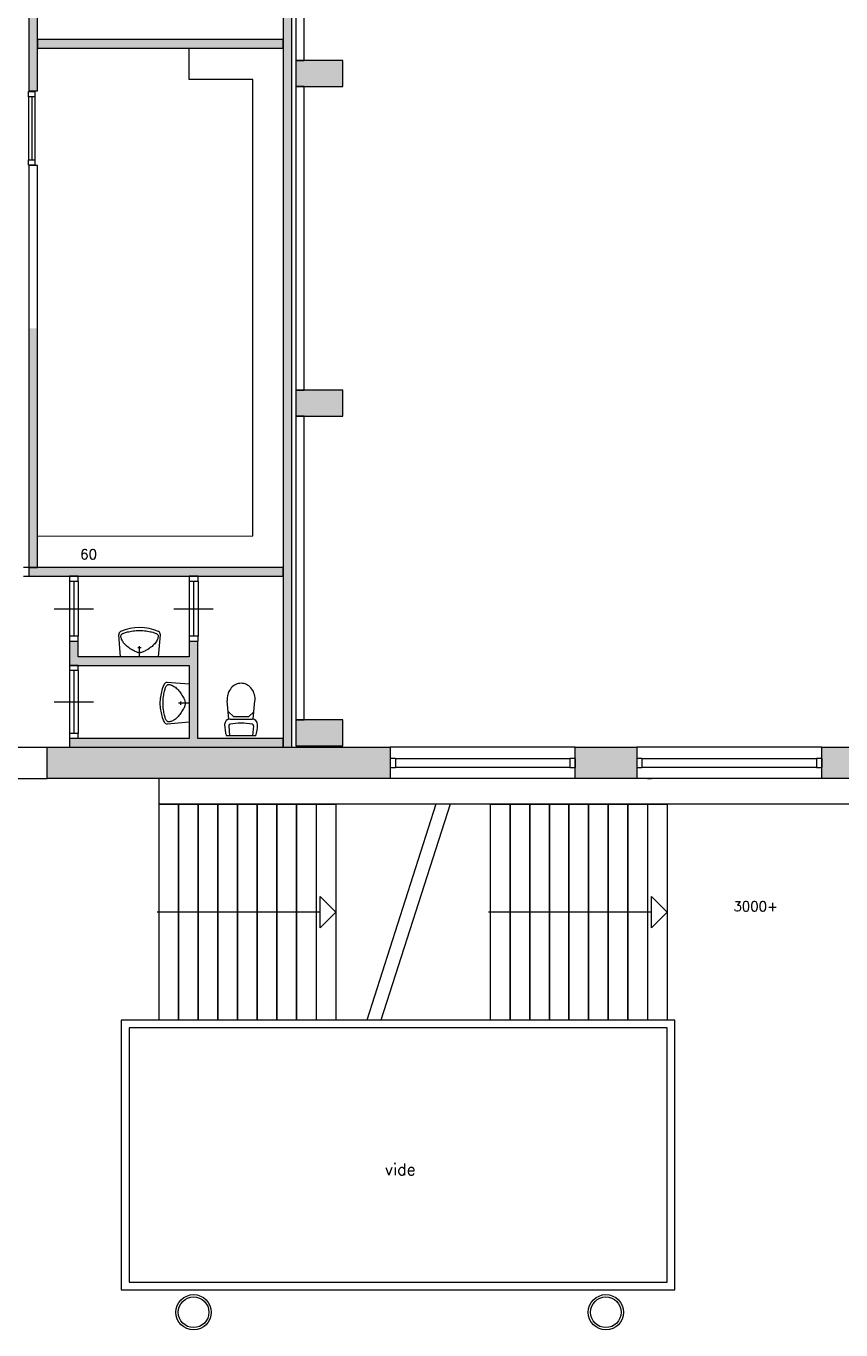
# Model space of a CAD drawing. Header units: millimetres. Extents: x 755778 to 1537169, y 90093 to 392038.
# Tile 15 of 134: x 908688 to 919063, y 174986 to 191601. Entities that reach past the tile are written whole.
import ezdxf

# ---------------------------------------------------------------- set-up
doc = ezdxf.new("R2010")
doc.units = ezdxf.units.MM
doc.layers.add('NIV 1OS', color=7, linetype='Continuous')
doc.styles.add('ROMANS', font='romans.shx')

msp = doc.modelspace()

# ---------------------------------------------------------------- hatches: boundary and pattern name
at = {"layer": 'NIV 1OS', "lineweight": 5, "true_color": 0x9ea0a1}
h = msp.add_hatch(color=253, dxfattribs=at)
h.paths.add_polyline_path([(894290.7, 203430.7), (894290.7, 203760.7), (894890.7, 203760.7), (894890.7, 203430.7)])
h.paths.add_polyline_path([(912720.7, 203430.7), (912720.7, 203760.7), (912120.7, 203760.7), (912120.7, 203430.7)])
h.paths.add_polyline_path([(912720.7, 190830.7), (912720.7, 191160.7), (912120.7, 191160.7), (912120.7, 190830.7)])
h.paths.add_polyline_path([(912720.7, 182430.7), (912720.7, 182760.7), (912120.7, 182760.7), (912120.7, 182430.7)])
h.paths.add_polyline_path([(912720.7, 186630.7), (912720.7, 186960.7), (912120.7, 186960.7), (912120.7, 186630.7)])
h.paths.add_polyline_path([(912720.7, 195030.7), (912720.7, 195360.7), (912120.7, 195360.7), (912120.7, 195030.7)])
h.paths.add_polyline_path([(912720.7, 199230.7), (912720.7, 199560.7), (912120.7, 199560.7), (912120.7, 199230.7)])
h.paths.add_polyline_path([(894290.7, 190830.7), (894290.7, 191160.7), (894890.7, 191160.7), (894890.7, 190830.7)])
h.paths.add_polyline_path([(894290.7, 182430.7), (894290.7, 182760.7), (894890.7, 182760.7), (894890.7, 182430.7)])
h.paths.add_polyline_path([(894290.7, 186630.7), (894290.7, 186960.7), (894890.7, 186960.7), (894890.7, 186630.7)])
h.paths.add_polyline_path([(894290.7, 195030.7), (894290.7, 195360.7), (894890.7, 195360.7), (894890.7, 195030.7)])
h.paths.add_polyline_path([(894290.7, 199230.7), (894290.7, 199560.7), (894890.7, 199560.7), (894890.7, 199230.7)])
h.paths.add_polyline_path([(907020.7, 182410.7), (907755.7, 182410.7), (907755.7, 182010.7), (907020.7, 182010.7)])
h.paths.add_polyline_path([(908955.7, 182410.7), (913325.7, 182410.7), (913325.7, 182010.7), (908955.7, 182010.7)])
h.paths.add_polyline_path([(907165.7, 194985.7), (907165.7, 195440.7), (907480.7, 195440.7), (907480.7, 194985.7)])
h.paths.add_polyline_path([(907165.7, 182410.7), (907165.7, 182815.7), (907480.7, 182815.7), (907480.7, 182410.7)])
h.paths.add_polyline_path([(907165.7, 190795.7), (907165.7, 191195.7), (907480.7, 191195.7), (907480.7, 190795.7)])
h.paths.add_polyline_path([(907165.7, 186595.7), (907165.7, 186995.7), (907480.7, 186995.7), (907480.7, 186595.7)])
h.paths.add_polyline_path([(907165.7, 199185.7), (907165.7, 199640.7), (907480.7, 199640.7), (907480.7, 199185.7)])
h.paths.add_polyline_path([(907165.7, 203385.7), (907165.7, 204035.7), (907480.7, 204035.7), (907480.7, 203385.7)])
h.paths.add_polyline_path([(907214.3, 185466.7), (907214.3, 185866.7), (907480.7, 185866.7), (907480.7, 185466.7)])
h.paths.add_polyline_path([(896685.7, 182410.7), (896685.7, 182010.7), (896955.7, 182010.7), (896955.7, 182410.7)])
h = msp.add_hatch(color=253, dxfattribs=at)
h.dxf.hatch_style = 1
h.paths.add_polyline_path([(914060.7, 194260.7), (912070.7, 194260.7), (912070.7, 202413.7), (911960.7, 202413.7), (911960.7, 194150.7), (913950.7, 194150.7), (913950.7, 192040.7), (911960.7, 192040.7), (911960.7, 182410.7), (912070.7, 182410.7), (912070.7, 191930.7), (914060.7, 191930.7)])
h = msp.add_hatch(color=253, dxfattribs=at)
h.dxf.hatch_style = 1
h.paths.add_polyline_path([(908832.6, 192355.5), (908722.6, 192355.5), (908722.6, 190774.4), (908832.6, 190774.4)])
h = msp.add_hatch(color=253, dxfattribs=at)
h.dxf.hatch_style = 1
h.paths.add_polyline_path([(910429.1, 191431.5), (908834, 191431.5), (908834, 191321.5), (910429.1, 191321.5)])
h = msp.add_hatch(color=253, dxfattribs=at)
h.dxf.hatch_style = 1
h.paths.add_polyline_path([(911960.7, 191431.5), (910429.1, 191431.5), (910429.1, 191321.5), (911960.7, 191321.5)])
h = msp.add_hatch(color=253, dxfattribs=at)
h.dxf.hatch_style = 1
h.paths.add_polyline_path([(908832.6, 187749.7), (908722.6, 187749.7), (908722.6, 184701.7), (908832.6, 184701.9)])
h = msp.add_hatch(color=253, dxfattribs=at)
h.dxf.hatch_style = 1
h.paths.add_polyline_path([(911960.7, 184701.7), (908722.6, 184701.7), (908722.6, 184591.7), (911960.7, 184591.7)])
h = msp.add_hatch(color=253, dxfattribs=at)
h.dxf.hatch_style = 1
h.paths.add_polyline_path([(910875.7, 183757.7), (910765.7, 183757.7), (910765.7, 183564.7), (909350.7, 183564.7), (909350.7, 183757.7), (909240.7, 183757.7), (909240.7, 183454.7), (910765.7, 183454.7), (910765.7, 182520.7), (909240.7, 182520.7), (909240.7, 182410.7), (911960.7, 182410.7), (911960.7, 182520.7), (910875.7, 182520.7)])
at = {"layer": 'NIV 1OS', "lineweight": 5}
for points in [[(913325.7, 182010.7), (913325.7, 182410.7), (908955.7, 182410.7), (908955.7, 182010.7)], [(916463.2, 182410.7), (915678.2, 182410.7), (915678.2, 182010.7), (916463.2, 182010.7)], [(919705.7, 182410.7), (918820.7, 182410.7), (918820.7, 182010.7), (919705.7, 182010.7)]]:
    msp.add_hatch(color=253, dxfattribs=at).paths.add_polyline_path(points)
at = {"layer": 'NIV 1OS', "lineweight": 5, "true_color": 0x9ea0a1}
msp.add_hatch(color=253, dxfattribs=at).paths.add_polyline_path([(915678.2, 182410.7), (916463.2, 182410.7), (916463.2, 182010.7), (915678.2, 182010.7)])
h = msp.add_hatch(color=253, dxfattribs=at)
h.paths.add_polyline_path([(922935.7, 182410.7), (923205.7, 182410.7), (923205.7, 182010.7), (922935.7, 182010.7)])
h.paths.add_polyline_path([(926435.7, 182410.7), (926705.7, 182410.7), (926705.7, 182010.7), (926435.7, 182010.7)])
h.paths.add_polyline_path([(929935.7, 182410.7), (930205.7, 182410.7), (930205.7, 182010.7), (929935.7, 182010.7)])
h.paths.add_polyline_path([(933435.7, 182410.7), (933705.7, 182410.7), (933705.7, 182010.7), (933435.7, 182010.7)])
h.paths.add_polyline_path([(940435.7, 182410.7), (940705.7, 182410.7), (940705.7, 182010.7), (940435.7, 182010.7)])
h.paths.add_polyline_path([(936935.7, 182410.7), (937205.7, 182410.7), (937205.7, 182010.7), (936935.7, 182010.7)])
h.paths.add_polyline_path([(943935.7, 182410.7), (944205.7, 182410.7), (944205.7, 182010.7), (943935.7, 182010.7)])
h.paths.add_polyline_path([(947435.7, 182410.7), (947705.7, 182410.7), (947705.7, 182010.7), (947435.7, 182010.7)])
h.paths.add_polyline_path([(950935.7, 182410.7), (951205.7, 182410.7), (951205.7, 182010.7), (950935.7, 182010.7)])
h.paths.add_polyline_path([(954435.7, 182410.7), (954705.7, 182410.7), (954705.7, 182010.7), (954435.7, 182010.7)])
h.paths.add_polyline_path([(957935.7, 182410.7), (958205.7, 182410.7), (958205.7, 182010.7), (957935.7, 182010.7)])
h.paths.add_polyline_path([(961435.7, 182410.7), (961705.7, 182410.7), (961705.7, 182010.7), (961435.7, 182010.7)])
h.paths.add_polyline_path([(964935.7, 182410.7), (965205.7, 182410.7), (965205.7, 182010.7), (964935.7, 182010.7)])
h.paths.add_polyline_path([(968435.7, 182410.7), (968705.7, 182410.7), (968705.7, 182010.7), (968435.7, 182010.7)])
h.paths.add_polyline_path([(971935.7, 182410.7), (972119.6, 182410.7), (972119.6, 182010.7), (971935.7, 182010.7)])
h.paths.add_polyline_path([(919725.7, 182410.7), (919995.7, 182410.7), (919995.7, 182010.7), (919725.7, 182010.7)])
h.paths.add_polyline_path([(918820.7, 182410.7), (919705.7, 182410.7), (919705.7, 182010.7), (918820.7, 182010.7)])

# ---------------------------------------------------------------- linework, layer by layer
at = {"layer": 'NIV 1OS', "color": 253, "lineweight": 5, "true_color": 0x9ea0a1}
for p, q in [((908722.6, 192355.5), (908722.6, 190774.4)), ((908832.6, 190774.4), (908832.6, 192355.5)), ((911960.7, 192040.7), (911960.7, 182410.7)), ((912070.7, 182410.7), (912070.7, 191930.7)), ((912120.7, 191770.7), (912120.7, 191160.7)), ((912230.7, 191160.7), (912230.7, 191770.7)), ((911960.7, 191431.5), (908834, 191431.5)), ((908834, 191431.5), (908834, 191321.5)), ((911960.7, 191321.5), (911960.7, 191431.5)), ((908834, 191321.5), (911960.7, 191321.5)), ((910765.7, 190921.5), (910765.7, 191321.5)), ((912720.7, 191160.7), (912120.7, 191160.7)), ((912120.7, 191160.7), (912120.7, 190830.7)), ((912120.7, 191160.7), (912230.7, 191160.7)), ((912720.7, 190830.7), (912720.7, 191160.7)), ((911575.7, 190921.5), (910765.7, 190921.5)), ((911575.7, 185105.7), (911575.7, 190921.5)), ((908720.7, 190698.6), (908720.7, 190768.6)), ((908720.7, 190768.6), (908800.7, 190768.6)), ((908722.6, 190774.4), (908832.6, 190774.4)), ((908800.7, 190768.6), (908800.7, 190698.6)), ((912120.7, 190830.7), (912720.7, 190830.7)), ((912120.7, 190830.7), (912120.7, 186960.7)), ((912230.7, 190830.7), (912120.7, 190830.7)), ((912230.7, 186960.7), (912230.7, 190830.7)), ((908800.7, 190698.6), (908720.7, 190698.6)), ((908720.7, 190698.6), (908720.7, 189898.6)), ((908760.7, 190698.6), (908760.7, 189898.6)), ((908800.7, 190698.6), (908800.7, 189898.6)), ((908720.7, 189828.6), (908720.7, 189898.6)), ((908720.7, 189898.6), (908800.7, 189898.6)), ((908800.7, 189828.6), (908720.7, 189828.6)), ((908832.6, 189825.2), (908722.6, 189825.2)), ((908722.6, 189825.2), (908722.6, 184701.7)), ((908800.7, 189898.6), (908800.7, 189828.6)), ((908832.6, 184701.9), (908832.6, 189825.2)), ((912720.7, 186960.7), (912120.7, 186960.7)), ((912120.7, 186960.7), (912120.7, 186630.7)), ((912120.7, 186960.7), (912230.7, 186960.7)), ((912720.7, 186630.7), (912720.7, 186960.7)), ((912120.7, 186630.7), (912720.7, 186630.7)), ((912120.7, 186630.7), (912120.7, 182760.7)), ((912230.7, 186630.7), (912120.7, 186630.7)), ((912230.7, 182760.7), (912230.7, 186630.7)), ((908832.6, 185101.1), (911575.7, 185105.7)), ((908832.6, 184701.9), (908832.6, 185101.1)), ((908722.6, 184703.7), (908655.6, 184703.7)), ((908722.6, 184703.7), (908722.6, 184589.7)), ((908722.6, 184701.7), (908832.6, 184701.9)), ((911960.7, 184701.7), (908722.6, 184701.7)), ((908722.6, 184701.7), (908722.6, 184591.7)), ((911960.7, 184591.7), (911960.7, 184701.7)), ((908655.6, 184589.7), (908722.6, 184589.7)), ((908722.6, 184591.7), (911960.7, 184591.7)), ((909238.7, 184591.7), (909238.7, 184524.7)), ((909352.7, 184591.7), (909238.7, 184591.7)), ((909352.7, 184524.7), (909238.7, 184524.7)), ((909238.7, 184524.7), (909238.7, 183824.7)), ((909295.7, 184524.7), (909295.7, 183824.7)), ((909352.7, 184524.7), (909352.7, 184591.7)), ((909352.7, 184524.7), (909352.7, 183824.7)), ((910763.7, 184591.7), (910763.7, 184524.7)), ((910877.7, 184591.7), (910763.7, 184591.7)), ((910877.7, 184524.7), (910763.7, 184524.7)), ((910763.7, 184524.7), (910763.7, 183824.7)), ((910820.7, 184524.7), (910820.7, 183824.7)), ((910877.7, 184524.7), (910877.7, 184591.7)), ((910877.7, 184524.7), (910877.7, 183824.7)), ((909045.7, 184174.7), (909545.7, 184174.7)), ((910570.7, 184174.7), (911070.7, 184174.7)), ((909238.7, 183824.7), (909238.7, 183757.7)), ((909352.7, 183824.7), (909238.7, 183824.7)), ((909352.7, 183757.7), (909352.7, 183824.7)), ((909889.5, 183564.7), (909867.3, 183844.5)), ((909894.7, 183827), (909895.3, 183832.7)), ((909895.1, 183820.6), (909894.7, 183827)), ((909896.3, 183813.4), (909895.1, 183820.6)), ((909895.3, 183832.7), (909896.7, 183837.9)), ((909898.3, 183805.3), (909896.3, 183813.4)), ((909896.7, 183837.9), (909899, 183842.6)), ((909901.2, 183796.3), (909898.3, 183805.3)), ((909899, 183842.6), (909902.1, 183847)), ((909905, 183786.5), (909901.2, 183796.3)), ((909902.1, 183847), (909906.2, 183851.1)), ((909909.7, 183775.9), (909905, 183786.5)), ((909906.2, 183851.1), (909911.2, 183855)), ((909915.5, 183764.9), (909909.7, 183775.9)), ((909911.2, 183855), (909917.2, 183858.9)), ((909917.2, 183858.9), (909924.3, 183862.6)), ((909924.3, 183862.6), (909932.6, 183866.2)), ((909932.6, 183866.2), (909942.2, 183869.8)), ((909942.2, 183869.8), (909953.1, 183873.3)), ((909953.1, 183873.3), (909965.5, 183876.8)), ((909965.5, 183876.8), (909979.4, 183880.3)), ((909979.4, 183880.3), (909995, 183883.7)), ((909995, 183883.7), (910012, 183887)), ((910012, 183887), (910030.2, 183890.2)), ((910030.2, 183890.2), (910049.5, 183893)), ((910049.5, 183893), (910069.5, 183895.3)), ((910069.5, 183895.3), (910090.2, 183897.1)), ((910090.2, 183897.1), (910111.4, 183898.3)), ((910111.4, 183898.3), (910132.7, 183898.7)), ((910132.7, 183898.7), (910154, 183898.3)), ((910154, 183898.3), (910175.1, 183897.1)), ((910175.1, 183897.1), (910195.8, 183895.3)), ((910195.8, 183895.3), (910215.9, 183893)), ((910215.9, 183893), (910235.2, 183890.2)), ((910235.2, 183890.2), (910253.4, 183887)), ((910253.4, 183887), (910270.4, 183883.7)), ((910270.4, 183883.7), (910285.9, 183880.3)), ((910285.9, 183880.3), (910299.9, 183876.8)), ((910299.9, 183876.8), (910312.3, 183873.3)), ((910312.3, 183873.3), (910323.2, 183869.8)), ((910323.2, 183869.8), (910332.8, 183866.2)), ((910332.8, 183866.2), (910341, 183862.6)), ((910341, 183862.6), (910348.1, 183858.9)), ((910348.1, 183858.9), (910354.1, 183855)), ((910355.6, 183775.9), (910349.9, 183764.9)), ((910354.1, 183855), (910359.1, 183851.1)), ((910360.4, 183786.5), (910355.6, 183775.9)), ((910359.1, 183851.1), (910363.2, 183847)), ((910364.1, 183796.3), (910360.4, 183786.5)), ((910363.2, 183847), (910366.4, 183842.6)), ((910367, 183805.3), (910364.1, 183796.3)), ((910366.4, 183842.6), (910368.7, 183837.9)), ((910369.1, 183813.4), (910367, 183805.3)), ((910368.7, 183837.9), (910370.1, 183832.7)), ((910370.3, 183820.6), (910369.1, 183813.4)), ((910370.1, 183832.7), (910370.6, 183827)), ((910370.6, 183827), (910370.3, 183820.6)), ((910375.8, 183564.7), (910398, 183844.5)), ((910763.7, 183824.7), (910763.7, 183757.7)), ((910877.7, 183824.7), (910763.7, 183824.7)), ((910877.7, 183757.7), (910877.7, 183824.7)), ((909352.7, 183757.7), (909238.7, 183757.7)), ((909350.7, 183757.7), (909240.7, 183757.7)), ((909240.7, 183757.7), (909240.7, 183454.7)), ((909350.7, 183564.7), (909350.7, 183757.7)), ((909922.3, 183753.5), (909915.5, 183764.9)), ((909930.3, 183741.9), (909922.3, 183753.5)), ((909939.4, 183730.2), (909930.3, 183741.9)), ((909949.8, 183718.6), (909939.4, 183730.2)), ((909961.4, 183707.3), (909949.8, 183718.6)), ((909974, 183696.4), (909961.4, 183707.3)), ((909987.3, 183685.8), (909974, 183696.4)), ((910001.1, 183675.8), (909987.3, 183685.8)), ((910015.1, 183666.3), (910001.1, 183675.8)), ((910028.9, 183657.5), (910015.1, 183666.3)), ((910042.4, 183649.5), (910028.9, 183657.5)), ((910055.1, 183642.2), (910042.4, 183649.5)), ((910066.9, 183635.9), (910055.1, 183642.2)), ((910077.9, 183630.4), (910066.9, 183635.9)), ((910088.2, 183625.8), (910077.9, 183630.4)), ((910097.8, 183622), (910088.2, 183625.8)), ((910106.9, 183619.1), (910097.8, 183622)), ((910115.7, 183617.1), (910106.9, 183619.1)), ((910152.4, 183676.9), (910112.9, 183676.9)), ((910124.3, 183615.8), (910115.7, 183617.1)), ((910132.7, 183615.4), (910124.3, 183615.8)), ((910132.7, 183564.7), (910132.7, 183700)), ((910141.1, 183615.8), (910132.7, 183615.4)), ((910149.6, 183617.1), (910141.1, 183615.8)), ((910158.4, 183619.1), (910149.6, 183617.1)), ((910167.6, 183622), (910158.4, 183619.1)), ((910177.2, 183625.8), (910167.6, 183622)), ((910187.4, 183630.4), (910177.2, 183625.8)), ((910198.4, 183635.9), (910187.4, 183630.4)), ((910210.3, 183642.2), (910198.4, 183635.9)), ((910223, 183649.5), (910210.3, 183642.2)), ((910236.4, 183657.5), (910223, 183649.5)), ((910250.2, 183666.3), (910236.4, 183657.5)), ((910264.2, 183675.8), (910250.2, 183666.3)), ((910278, 183685.8), (910264.2, 183675.8)), ((910291.4, 183696.4), (910278, 183685.8)), ((910304, 183707.3), (910291.4, 183696.4)), ((910315.6, 183718.6), (910304, 183707.3)), ((910326, 183730.2), (910315.6, 183718.6)), ((910335.1, 183741.9), (910326, 183730.2)), ((910343, 183753.5), (910335.1, 183741.9)), ((910349.9, 183764.9), (910343, 183753.5)), ((910877.7, 183757.7), (910763.7, 183757.7)), ((910765.7, 183757.7), (910765.7, 183564.7)), ((910875.7, 183757.7), (910765.7, 183757.7)), ((910875.7, 182520.7), (910875.7, 183757.7)), ((909238.7, 183454.7), (909238.7, 183387.7)), ((909352.7, 183454.7), (909238.7, 183454.7)), ((909240.7, 183454.7), (910765.7, 183454.7)), ((910765.7, 183564.7), (909350.7, 183564.7)), ((909352.7, 183387.7), (909352.7, 183454.7)), ((910375.8, 183564.7), (909889.5, 183564.7)), ((910765.7, 183454.7), (910765.7, 182520.7)), ((909352.7, 183387.7), (909238.7, 183387.7)), ((909238.7, 183387.7), (909238.7, 182587.7)), ((909295.7, 183387.7), (909295.7, 182587.7)), ((909352.7, 183387.7), (909352.7, 182587.7)), ((910443.4, 183093.2), (910446.7, 183110.2)), ((910446.7, 183110.2), (910450.2, 183125.8)), ((910450.2, 183125.8), (910453.6, 183139.7)), ((910453.6, 183139.7), (910457.1, 183152.1)), ((910457.1, 183152.1), (910460.6, 183163.1)), ((910460.6, 183163.1), (910464.2, 183172.6)), ((910464.2, 183172.6), (910467.9, 183180.9)), ((910467.9, 183180.9), (910471.6, 183188)), ((910471.6, 183188), (910475.4, 183194)), ((910475.4, 183194), (910479.4, 183199)), ((910479.4, 183199), (910483.5, 183203.1)), ((910483.5, 183203.1), (910487.8, 183206.2)), ((910765.7, 183215.7), (910485.9, 183237.9)), ((910487.8, 183206.2), (910492.6, 183208.5)), ((910492.6, 183208.5), (910497.7, 183209.9)), ((910497.7, 183209.9), (910503.5, 183210.5)), ((910503.5, 183210.5), (910509.9, 183210.1)), ((910509.9, 183210.1), (910517, 183208.9)), ((910517, 183208.9), (910525.1, 183206.9)), ((910525.1, 183206.9), (910534.1, 183204)), ((910534.1, 183204), (910544, 183200.2)), ((910544, 183200.2), (910554.5, 183195.5)), ((910554.5, 183195.5), (910565.6, 183189.7)), ((910565.6, 183189.7), (910577, 183182.9)), ((910577, 183182.9), (910588.6, 183174.9)), ((910588.6, 183174.9), (910600.2, 183165.8)), ((910600.2, 183165.8), (910611.8, 183155.4)), ((910611.8, 183155.4), (910623.1, 183143.8)), ((910623.1, 183143.8), (910634.1, 183131.2)), ((910634.1, 183131.2), (910644.6, 183117.9)), ((910644.6, 183117.9), (910654.6, 183104.1)), ((910654.6, 183104.1), (910664.1, 183090.1)), ((910765.7, 183215.7), (910765.7, 182729.4)), ((909045.7, 182987.7), (909545.7, 182987.7)), ((910431.7, 182972.5), (910432.1, 182993.8)), ((910432.1, 182951.2), (910431.7, 182972.5)), ((910432.1, 182993.8), (910433.3, 183015)), ((910433.3, 182930.1), (910432.1, 182951.2)), ((910433.3, 183015), (910435.1, 183035.7)), ((910435.1, 183035.7), (910437.5, 183055.7)), ((910437.5, 183055.7), (910440.3, 183075)), ((910440.3, 183075), (910443.4, 183093.2)), ((910765.7, 182972.5), (910630.4, 182972.5)), ((910653.6, 182992.3), (910653.6, 182952.8)), ((910664.1, 183090.1), (910672.9, 183076.3)), ((910672.9, 183076.3), (910681, 183062.8)), ((910681, 183062.8), (910688.2, 183050.1)), ((910688.2, 183050.1), (910694.6, 183038.3)), ((910694.6, 183038.3), (910700.1, 183027.3)), ((910700.1, 183027.3), (910704.7, 183017.1)), ((910704.7, 183017.1), (910708.4, 183007.4)), ((910708.4, 182937.6), (910704.7, 182928)), ((910708.4, 183007.4), (910711.3, 182998.3)), ((910711.3, 182946.8), (910708.4, 182937.6)), ((910711.3, 182998.3), (910713.4, 182989.5)), ((910713.4, 182955.6), (910711.3, 182946.8)), ((910713.4, 182989.5), (910714.6, 182980.9)), ((910714.6, 182964.1), (910713.4, 182955.6)), ((910714.6, 182980.9), (910715, 182972.5)), ((910715, 182972.5), (910714.6, 182964.1)), ((911271.7, 182770.9), (911249.8, 183001.7)), ((911580.8, 182770.9), (911602.7, 183001.7)), ((910435.1, 182909.4), (910433.3, 182930.1)), ((910437.5, 182889.3), (910435.1, 182909.4)), ((910440.3, 182870.1), (910437.5, 182889.3)), ((910443.4, 182851.8), (910440.3, 182870.1)), ((910446.7, 182834.8), (910443.4, 182851.8)), ((910450.2, 182819.3), (910446.7, 182834.8)), ((910453.6, 182805.3), (910450.2, 182819.3)), ((910457.1, 182792.9), (910453.6, 182805.3)), ((910460.6, 182782), (910457.1, 182792.9)), ((910464.2, 182772.4), (910460.6, 182782)), ((910467.9, 182764.2), (910464.2, 182772.4)), ((910588.6, 182770.1), (910577, 182762.2)), ((910600.2, 182779.2), (910588.6, 182770.1)), ((910611.8, 182789.6), (910600.2, 182779.2)), ((910623.1, 182801.2), (910611.8, 182789.6)), ((910634.1, 182813.8), (910623.1, 182801.2)), ((910644.6, 182827.2), (910634.1, 182813.8)), ((910654.6, 182841), (910644.6, 182827.2)), ((910664.1, 182855), (910654.6, 182841)), ((910672.9, 182868.8), (910664.1, 182855)), ((910681, 182882.2), (910672.9, 182868.8)), ((910688.2, 182895), (910681, 182882.2)), ((910694.6, 182906.8), (910688.2, 182895)), ((910700.1, 182917.8), (910694.6, 182906.8)), ((910704.7, 182928), (910700.1, 182917.8)), ((911328.4, 182800.9), (911266.5, 182861)), ((911286.6, 182770.9), (911564.8, 182770.9)), ((911328.4, 182800.9), (911524.1, 182800.9)), ((911524.1, 182800.9), (911586.1, 182861)), ((910471.6, 182757.1), (910467.9, 182764.2)), ((910475.4, 182751.1), (910471.6, 182757.1)), ((910479.4, 182746.1), (910475.4, 182751.1)), ((910483.5, 182742), (910479.4, 182746.1)), ((910487.8, 182738.8), (910483.5, 182742)), ((910765.7, 182729.4), (910485.9, 182707.2)), ((910492.6, 182736.5), (910487.8, 182738.8)), ((910497.7, 182735.1), (910492.6, 182736.5)), ((910503.5, 182734.6), (910497.7, 182735.1)), ((910509.9, 182734.9), (910503.5, 182734.6)), ((910517, 182736.1), (910509.9, 182734.9)), ((910525.1, 182738.2), (910517, 182736.1)), ((910534.1, 182741.1), (910525.1, 182738.2)), ((910544, 182744.8), (910534.1, 182741.1)), ((910554.5, 182749.6), (910544, 182744.8)), ((910565.6, 182755.3), (910554.5, 182749.6)), ((910577, 182762.2), (910565.6, 182755.3)), ((911268.1, 182682.3), (911279, 182556.9)), ((911583.3, 182682.3), (911572.4, 182556.9)), ((912720.7, 182760.7), (912120.7, 182760.7)), ((912120.7, 182760.7), (912120.7, 182430.7)), ((912120.7, 182760.7), (912230.7, 182760.7)), ((912720.7, 182430.7), (912720.7, 182760.7)), ((909238.7, 182587.7), (909238.7, 182520.7)), ((909352.7, 182587.7), (909238.7, 182587.7)), ((909352.7, 182520.7), (909238.7, 182520.7)), ((910765.7, 182520.7), (909240.7, 182520.7)), ((909240.7, 182520.7), (909240.7, 182410.7)), ((909352.7, 182520.7), (909352.7, 182587.7)), ((911960.7, 182520.7), (910875.7, 182520.7)), ((911612.2, 182556.9), (911239.2, 182556.9)), ((911960.7, 182410.7), (911960.7, 182520.7)), ((907755.7, 182410.7), (908955.7, 182410.7)), ((908955.7, 182410.7), (913325.7, 182410.7)), ((908955.7, 182010.7), (908955.7, 182410.7)), ((909240.7, 182410.7), (911960.7, 182410.7)), ((911960.7, 182410.7), (912070.7, 182410.7)), ((912120.7, 182430.7), (912720.7, 182430.7)), ((915678.2, 182410.7), (913325.7, 182410.7)), ((915678.2, 182410.7), (913325.7, 182410.7)), ((913325.7, 182410.7), (913325.7, 182010.7)), ((915678.2, 182410.7), (916463.2, 182410.7)), ((915678.2, 182010.7), (915678.2, 182410.7)), ((916463.2, 182410.7), (916463.2, 182010.7)), ((918820.7, 182410.7), (916463.2, 182410.7)), ((916463.2, 182410.7), (916463.2, 182010.7)), ((918820.7, 182010.7), (918820.7, 182410.7)), ((918820.7, 182410.7), (919705.7, 182410.7)), ((918820.7, 182010.7), (918820.7, 182410.7)), ((913392.7, 182267.7), (913325.7, 182267.7)), ((913325.7, 182267.7), (913325.7, 182153.7)), ((913325.7, 182153.7), (913392.7, 182153.7)), ((913387.7, 182267.7), (915611.2, 182267.7)), ((915611.2, 182153.7), (913387.7, 182153.7)), ((913392.7, 182267.7), (913392.7, 182153.7)), ((915678.2, 182267.7), (915611.2, 182267.7)), ((915611.2, 182267.7), (915611.2, 182153.7)), ((915611.2, 182153.7), (915678.2, 182153.7)), ((915678.2, 182267.7), (915678.2, 182153.7)), ((916530.2, 182267.7), (916463.2, 182267.7)), ((916463.2, 182267.7), (916463.2, 182153.7)), ((916463.2, 182153.7), (916530.2, 182153.7)), ((916530.2, 182267.7), (916530.2, 182153.7)), ((916530.2, 182267.7), (918753.7, 182267.7)), ((918753.7, 182153.7), (916530.2, 182153.7)), ((918820.7, 182267.7), (918753.7, 182267.7)), ((918753.7, 182267.7), (918753.7, 182153.7)), ((918753.7, 182153.7), (918820.7, 182153.7)), ((918820.7, 182267.7), (918820.7, 182153.7)), ((907755.7, 182010.7), (908955.7, 182010.7)), ((913325.7, 182010.7), (908955.7, 182010.7)), ((910380.7, 181683.8), (910380.7, 182010.7)), ((915678.2, 182010.7), (913325.7, 182010.7)), ((915678.2, 182010.7), (913325.7, 182010.7)), ((916463.2, 182010.7), (915678.2, 182010.7)), ((918820.7, 182010.7), (916463.2, 182010.7)), ((916599.8, 182010.7), (916649.8, 182010.7)), ((919705.7, 182010.7), (918820.7, 182010.7)), ((919315.7, 181683.8), (910380.7, 181683.8)), ((910380.7, 181683.8), (910630.7, 181683.8)), ((910380.7, 178933.8), (910380.7, 181683.8)), ((910380.7, 181683.8), (912630.7, 181683.8)), ((910380.7, 178933.8), (910380.7, 181683.8)), ((910630.7, 181683.8), (910880.7, 181683.8)), ((910630.7, 178933.8), (910630.7, 181683.8)), ((910630.7, 181683.8), (910630.7, 178933.8)), ((910880.7, 181683.8), (911130.7, 181683.8)), ((910880.7, 178933.8), (910880.7, 181683.8)), ((910880.7, 181683.8), (910880.7, 178933.8)), ((911130.7, 181683.8), (911380.7, 181683.8)), ((911130.7, 178933.8), (911130.7, 181683.8)), ((911130.7, 181683.8), (911130.7, 178933.8)), ((911380.7, 181683.8), (911630.7, 181683.8)), ((911380.7, 178933.8), (911380.7, 181683.8)), ((911380.7, 181683.8), (911380.7, 178933.8)), ((911630.7, 181683.8), (911880.7, 181683.8)), ((911630.7, 178933.8), (911630.7, 181683.8)), ((911630.7, 181683.8), (911630.7, 178933.8)), ((911880.7, 181683.8), (912130.7, 181683.8)), ((911880.7, 178933.8), (911880.7, 181683.8)), ((911880.7, 181683.8), (911880.7, 178933.8)), ((912130.7, 181683.8), (912380.7, 181683.8)), ((912130.7, 178933.8), (912130.7, 181683.8)), ((912130.7, 181683.8), (912130.7, 178933.8)), ((912380.7, 181683.8), (912380.7, 178933.8)), ((912630.7, 181683.8), (912630.7, 178933.8)), ((913905.3, 181683.8), (913028.2, 178933.8)), ((914085.9, 181683.8), (913206.2, 178933.8)), ((914600.7, 181683.8), (914850.7, 181683.8)), ((914600.7, 178933.8), (914600.7, 181683.8)), ((914600.7, 181683.8), (916850.7, 181683.8)), ((914600.7, 178933.8), (914600.7, 181683.8)), ((914850.7, 181683.8), (915100.7, 181683.8)), ((914850.7, 178933.8), (914850.7, 181683.8)), ((914850.7, 181683.8), (914850.7, 178933.8)), ((915100.7, 181683.8), (915350.7, 181683.8)), ((915100.7, 178933.8), (915100.7, 181683.8)), ((915100.7, 181683.8), (915100.7, 178933.8)), ((915350.7, 181683.8), (915600.7, 181683.8)), ((915350.7, 178933.8), (915350.7, 181683.8)), ((915350.7, 181683.8), (915350.7, 178933.8)), ((915600.7, 181683.8), (915850.7, 181683.8)), ((915600.7, 178933.8), (915600.7, 181683.8)), ((915600.7, 181683.8), (915600.7, 178933.8)), ((915850.7, 181683.8), (916100.7, 181683.8)), ((915850.7, 178933.8), (915850.7, 181683.8)), ((915850.7, 181683.8), (915850.7, 178933.8)), ((916100.7, 181683.8), (916350.7, 181683.8)), ((916100.7, 178933.8), (916100.7, 181683.8)), ((916100.7, 181683.8), (916100.7, 178933.8)), ((916350.7, 181683.8), (916600.7, 181683.8)), ((916350.7, 178933.8), (916350.7, 181683.8)), ((916350.7, 181683.8), (916350.7, 178933.8)), ((916600.7, 181683.8), (916600.7, 178933.8)), ((916850.7, 181683.8), (916850.7, 178933.8)), ((912430.7, 180108.8), (912430.7, 180508.8)), ((912430.7, 180508.8), (912630.7, 180308.8)), ((916650.7, 180108.8), (916650.7, 180508.8)), ((916650.7, 180508.8), (916850.7, 180308.8)), ((912430.7, 180308.8), (910355, 180308.8)), ((912630.7, 180308.8), (912430.7, 180108.8)), ((916650.7, 180308.8), (914575, 180308.8)), ((916850.7, 180308.8), (916650.7, 180108.8)), ((916950.7, 178933.8), (909900.7, 178933.8)), ((909900.7, 178933.8), (909900.7, 175495.7)), ((916850.7, 178833.8), (910000.7, 178833.8)), ((910000.7, 178833.8), (910000.7, 175595.7)), ((910630.7, 178933.8), (910380.7, 178933.8)), ((912630.7, 178933.8), (910380.7, 178933.8)), ((910880.7, 178933.8), (910630.7, 178933.8)), ((911130.7, 178933.8), (910880.7, 178933.8)), ((911380.7, 178933.8), (911130.7, 178933.8)), ((911630.7, 178933.8), (911380.7, 178933.8)), ((911880.7, 178933.8), (911630.7, 178933.8)), ((912130.7, 178933.8), (911880.7, 178933.8)), ((912380.7, 178933.8), (912130.7, 178933.8)), ((914850.7, 178933.8), (914600.7, 178933.8)), ((916850.7, 178933.8), (914600.7, 178933.8)), ((915100.7, 178933.8), (914850.7, 178933.8)), ((915350.7, 178933.8), (915100.7, 178933.8)), ((915600.7, 178933.8), (915350.7, 178933.8)), ((915850.7, 178933.8), (915600.7, 178933.8)), ((916100.7, 178933.8), (915850.7, 178933.8)), ((916350.7, 178933.8), (916100.7, 178933.8)), ((916600.7, 178933.8), (916350.7, 178933.8)), ((916850.7, 175595.7), (916850.7, 178833.8)), ((916950.7, 175495.7), (916950.7, 178933.8)), ((909900.7, 175495.7), (916950.7, 175495.7)), ((910000.7, 175595.7), (916850.7, 175595.7))]:
    msp.add_line(p, q, dxfattribs=at)
for centre, radius in [((910820.7, 175210.7), 225), ((910820.7, 175210.7), 195), ((916070.7, 175210.7), 225), ((916070.7, 175210.7), 195)]:
    msp.add_circle(centre, radius, dxfattribs=at)
for centre, radius, start, end in [((910132.7, 183357.4), 580, 65.35536, 114.64464), ((909907.7, 183847.7), 40.5, 114.64464, 184.54311), ((910357.6, 183847.7), 40.5, 355.45689, 65.35536), ((910973, 182972.5), 580, 155.35536, 204.64464), ((910482.7, 183197.5), 40.5, 85.45689, 155.35536), ((911479, 183023.4), 230.2, 160.03262, 180), ((911453.2, 183032.8), 202.8, 138.74452, 160.03262), ((911436.8, 183047.2), 181, 115.27804, 138.74452), ((911426.3, 183069.5), 156.3, 90, 115.27804), ((911426.3, 183069.5), 156.3, 64.72196, 90), ((911415.7, 183047.2), 181, 41.25548, 64.72196), ((911399.3, 183032.8), 202.8, 19.96738, 41.25548), ((911373.6, 183023.4), 230.2, 360, 19.96738), ((911479, 183023.4), 230.2, 180, 185.42188), ((911373.6, 183023.4), 230.2, 354.57812, 0), ((911286.6, 182700), 70.9, 90, 180), ((911564.8, 182700), 70.9, 0, 90), ((910482.7, 182747.6), 40.5, 204.64464, 274.54311), ((911662.3, 182699.9), 446.6, 179.98841, 198.67597), ((911288.7, 182683.5), 20.6, 101.50043, 183.10961), ((911425.7, 182010), 707.8, 78.49957, 101.50043), ((911562.7, 182683.5), 20.6, 356.89039, 78.49957), ((911189.1, 182699.9), 446.6, 341.32403, 0.01159)]:
    msp.add_arc(centre, radius, start, end, dxfattribs=at)

# ---------------------------------------------------------------- texts
at = {"layer": 'NIV 1OS', "color": 253, "lineweight": 5, "true_color": 0x9ea0a1, "style": 'ROMANS'}
for s, height, p in [('60', 125, (909377, 184807.8)), ('3000+', 125, (917693.9, 180321.1)), ('vide', 150, (913257, 176955.8))]:
    msp.add_text(s, height=height, dxfattribs=at).set_placement(p)

doc.saveas('drawing.dxf')
